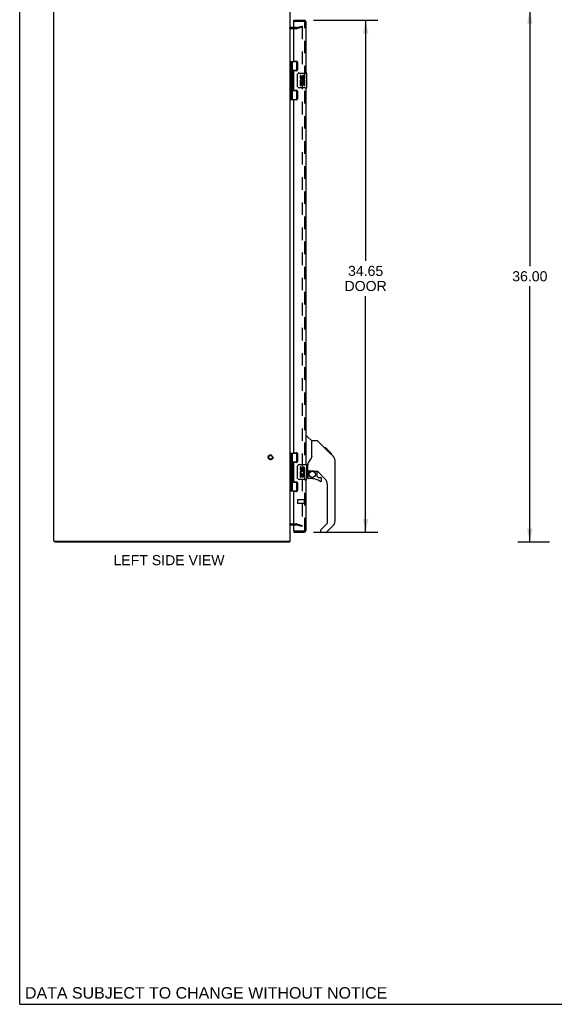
# Model space of a CAD drawing. Header units: inches. Extents: x 0 to 155, y 0 to 100.
# Tile 1 of 8: x 0 to 36, y 0 to 67. Entities that reach past the tile are written whole.
import ezdxf

# ---------------------------------------------------------------- set-up
doc = ezdxf.new("R2010")
doc.units = ezdxf.units.IN
doc.header["$LTSCALE"] = 8.5
doc.header["$MEASUREMENT"] = 0
doc.linetypes.add('HIDDEN', pattern=[0.2, 0.1, -0.1])
doc.layers.get('0').update_dxf_attribs({"linetype": 'CONTINUOUS'})
for name, color, linetype in [('DEFAULT_2', 8, 'HIDDEN'), ('DIMENSIONS', 7, 'CONTINUOUS'), ('DOOR_ASSEMBLY', 7, 'CONTINUOUS')]:
    doc.layers.add(name, color=color, linetype=linetype)
doc.styles.get("Standard").update_dxf_attribs({"font": 'arial.ttf'})
doc.dimstyles.new('DIMSTYLE_1', dxfattribs={"dimtxt": 0.681818, "dimasz": 0.909091, "dimexe": 0.09, "dimexo": 0.07, "dimgap": 0.0375, "dimtad": 0, "dimtih": 1, "dimtoh": 1, "dimzin": 4, "dimdsep": 46, "dimtxsty": 'Standard', "dimblk": '_FILLED', "dimblk1": '_FILLED', "dimblk2": '_FILLED', "dimcen": 0.09, "dimadec": 3, "dimazin": 1, "dimtfac": 1, "dimtdec": 3, "dimtofl": 0, "dimtmove": 0, "dimatfit": 3, "dimldrblk": '_FILLED', "dimfxl": 0, "dimtolj": 1, "dimtzin": 4, "dimarcsym": 0})

# ---------------------------------------------------------------- blocks, each defined once
blk = doc.blocks.new('_FILLED')
at = {"color": 0, "linetype": 'ByBlock'}
blk.add_solid([(0, 0), (-1, 0.2), (-1, -0.2)], dxfattribs=at)
blk = doc.blocks.new('*D6')
at = {"layer": 'DIMENSIONS', "color": 2, "linetype": 'Continuous'}
for p, q in [((19.9, 66.593), (24.239, 66.593)), ((23.421, 66.593), (23.421, 50.313)), ((23.421, 31.943), (23.421, 47.927)), ((19.9, 31.943), (24.239, 31.943))]:
    blk.add_line(p, q, dxfattribs=at)
at = {"layer": 'DIMENSIONS', "color": 2, "linetype": 'Continuous', "xscale": 0.9090909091, "yscale": 0.9090909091, "zscale": 0.9090909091}
for p, rotation in [((23.421, 66.593), 90), ((23.421, 31.943), 270)]:
    blk.add_blockref('_FILLED', p, dxfattribs=dict(at, rotation=rotation))
at = {"layer": 'DIMENSIONS', "color": 2, "linetype": 'Continuous', "insert": (23.421, 49.972), "char_height": 0.6818, "width": 2.854, "attachment_point": 2, "line_spacing_factor": 0.9}
blk.add_mtext('34.65\\PDOOR', dxfattribs=at)
blk = doc.blocks.new('*D9')
at = {"layer": 'DIMENSIONS', "color": 2, "linetype": 'Continuous'}
for p, q in [((35.872, 67.268), (33.719, 67.268)), ((34.537, 67.268), (34.537, 49.949)), ((34.537, 31.268), (34.537, 48.586)), ((35.872, 31.268), (33.719, 31.268))]:
    blk.add_line(p, q, dxfattribs=at)
at = {"layer": 'DIMENSIONS', "color": 2, "linetype": 'Continuous', "xscale": 0.9090909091, "yscale": 0.9090909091, "zscale": 0.9090909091}
for p, rotation in [((34.537, 67.268), 90), ((34.537, 31.268), 270)]:
    blk.add_blockref('_FILLED', p, dxfattribs=dict(at, rotation=rotation))
at = {"layer": 'DIMENSIONS', "color": 2, "linetype": 'Continuous', "insert": (34.537, 49.609), "char_height": 0.6818, "width": 2.38256, "attachment_point": 2, "line_spacing_factor": 0.9}
blk.add_mtext('36.00', dxfattribs=at)

msp = doc.modelspace()

# ---------------------------------------------------------------- linework, layer by layer
at = {"color": 7, "linetype": 'Continuous'}
for p, q in [((0, 0), (0, 100)), ((2.375, 31.343), (2.375, 31.268)), ((18.249, 31.343), (18.249, 31.268)), ((0, 0), (154.545, 0))]:
    msp.add_line(p, q, dxfattribs=at)
at = {"color": 3, "linetype": 'Continuous'}
for p, q in [((2.312, 31.343), (2.312, 67.193)), ((18.312, 31.343), (18.312, 67.193)), ((18.555, 66.093), (18.354, 66.093)), ((18.354, 32.443), (18.555, 32.443)), ((2.312, 31.343), (18.312, 31.343)), ((18.249, 31.268), (2.375, 31.268))]:
    msp.add_line(p, q, dxfattribs=at)
for points in [[(18.264, 31.282), (18.262, 31.28), (18.261, 31.278), (18.26, 31.276), (18.259, 31.274), (18.257, 31.272), (18.256, 31.271), (18.255, 31.27), (18.254, 31.269), (18.252, 31.268), (18.251, 31.268), (18.25, 31.268), (18.249, 31.268)], [(18.274, 31.298), (18.273, 31.297), (18.271, 31.295), (18.27, 31.293), (18.269, 31.291), (18.267, 31.289), (18.266, 31.286), (18.264, 31.282)]]:
    msp.add_lwpolyline(points, dxfattribs=at)
for centre, radius, start, end in [((18.354, 66.135), 0.042, 180, 270), ((18.354, 32.401), 0.042, 90, 180), ((18.195, 31.385), 0.117, 312.55692, 338.95786)]:
    msp.add_arc(centre, radius, start, end, dxfattribs=at)
at = {"layer": 'DEFAULT_2', "color": 8, "linetype": 'HIDDEN'}
for p, q in [((18.713, 66.018), (18.354, 66.018)), ((18.713, 66.093), (18.555, 66.093)), ((18.719, 66.093), (19.106, 66.197)), ((19.125, 66.124), (18.739, 66.021)), ((19.106, 66.197), (19.125, 66.124)), ((19.125, 66.17), (19.125, 32.365)), ((18.354, 32.518), (18.713, 32.518)), ((18.555, 32.443), (18.713, 32.443)), ((19.106, 32.338), (18.719, 32.442)), ((18.739, 32.514), (19.125, 32.411)), ((19.106, 32.338), (19.125, 32.411))]:
    msp.add_line(p, q, dxfattribs=at)
for points in [[(19.106, 66.19), (19.105, 66.19), (19.103, 66.19), (19.101, 66.189)], [(19.111, 66.189), (19.109, 66.19), (19.107, 66.19), (19.106, 66.19)], [(19.111, 66.189), (19.112, 66.189), (19.114, 66.188), (19.116, 66.187), (19.117, 66.186), (19.119, 66.184), (19.12, 66.183), (19.121, 66.181), (19.123, 66.18), (19.123, 66.178), (19.124, 66.176), (19.125, 66.174), (19.125, 66.172), (19.125, 66.17)], [(19.106, 32.345), (19.105, 32.345), (19.103, 32.346), (19.101, 32.346)], [(19.125, 32.365), (19.125, 32.363), (19.125, 32.361), (19.124, 32.359), (19.123, 32.357), (19.123, 32.356), (19.121, 32.354), (19.12, 32.352), (19.119, 32.351), (19.117, 32.35), (19.116, 32.348), (19.114, 32.347), (19.112, 32.347), (19.111, 32.346), (19.109, 32.346), (19.107, 32.345), (19.106, 32.345)]]:
    msp.add_lwpolyline(points, dxfattribs=at)
for radius in [0.164, 0.124]:
    msp.add_circle((16.987, 37.018), radius, dxfattribs=at)
for centre, radius, start, end in [((18.354, 66.135), 0.117, 213.09982, 270), ((18.713, 66.118), 0.025, 270, 285), ((18.713, 66.118), 0.1, 270, 285), ((18.354, 32.401), 0.117, 90, 146.90018), ((18.713, 32.418), 0.1, 75, 90), ((18.713, 32.418), 0.025, 75, 90)]:
    msp.add_arc(centre, radius, start, end, dxfattribs=at)
at = {"layer": 'DOOR_ASSEMBLY', "color": 7, "linetype": 'Continuous'}
for p, q in [((18.555, 66.518), (18.555, 66.593)), ((18.57, 66.518), (18.555, 66.518)), ((18.312, 63.797), (18.797, 63.797)), ((18.351, 63.797), (18.351, 61.238)), ((18.45, 63.797), (18.45, 63.11)), ((18.77, 63.207), (18.77, 63.797)), ((18.45, 63.207), (18.797, 63.207)), ((18.45, 62.909), (18.45, 62.126)), ((18.467, 63.081), (18.467, 63.08)), ((18.467, 62.939), (18.467, 63.08)), ((18.467, 62.939), (18.467, 62.939)), ((18.739, 63.198), (18.739, 63.175)), ((18.739, 63.198), (18.791, 63.198)), ((18.815, 62.118), (18.815, 62.918)), ((18.915, 63.018), (19.425, 63.018)), ((18.991, 62.863), (18.991, 62.727)), ((19.053, 62.863), (18.991, 62.863)), ((19.053, 62.727), (19.053, 62.863)), ((19.119, 62.79), (19.119, 62.721)), ((19.179, 62.727), (19.179, 62.769)), ((19.242, 62.633), (19.242, 62.769)), ((19.242, 62.633), (19.303, 62.633)), ((19.303, 62.633), (19.303, 62.79)), ((19.44, 62.033), (19.44, 63.003)), ((18.467, 62.097), (18.467, 62.096)), ((18.467, 61.955), (18.467, 62.096)), ((19.425, 62.018), (18.915, 62.018)), ((18.991, 62.402), (18.991, 62.172)), ((19.009, 62.402), (18.991, 62.402)), ((18.991, 62.172), (19.053, 62.172)), ((19.043, 62.402), (19.071, 62.421)), ((19.043, 62.402), (19.303, 62.402)), ((19.053, 62.172), (19.053, 62.339)), ((19.053, 62.339), (19.119, 62.339)), ((19.119, 62.339), (19.119, 62.203)), ((19.119, 62.203), (19.179, 62.203)), ((19.179, 62.203), (19.179, 62.339)), ((19.179, 62.339), (19.242, 62.339)), ((19.234, 62.438), (19.292, 62.413)), ((19.242, 62.172), (19.242, 62.339)), ((19.242, 62.172), (19.303, 62.172)), ((19.303, 62.449), (19.303, 62.502)), ((19.303, 62.172), (19.303, 62.402)), ((18.45, 61.925), (18.45, 61.238)), ((18.45, 61.829), (18.797, 61.829)), ((18.467, 61.955), (18.467, 61.955)), ((18.739, 61.86), (18.739, 61.838)), ((18.791, 61.838), (18.739, 61.838)), ((18.77, 61.238), (18.77, 61.829)), ((18.312, 61.238), (18.797, 61.238)), ((19.38, 38.447), (19.443, 38.447)), ((19.768, 38.137), (19.471, 38.435)), ((20.135, 38.132), (19.774, 38.132)), ((19.774, 37.027), (19.774, 38.132)), ((20.956, 37.344), (20.191, 38.109)), ((20.712, 37.654), (20.645, 37.654)), ((20.719, 37.647), (20.653, 37.647)), ((20.729, 37.637), (20.662, 37.637)), ((20.736, 37.63), (20.669, 37.63)), ((20.744, 37.622), (20.677, 37.622)), ((20.763, 37.603), (20.696, 37.603)), ((20.712, 37.654), (21.039, 37.327)), ((20.786, 37.58), (20.719, 37.58)), ((20.809, 37.557), (20.742, 37.557)), ((20.833, 37.533), (20.766, 37.533)), ((20.857, 37.509), (20.79, 37.509)), ((20.88, 37.486), (20.813, 37.486)), ((20.903, 37.464), (20.836, 37.464)), ((20.923, 37.443), (20.856, 37.443)), ((20.94, 37.426), (20.873, 37.426)), ((20.953, 37.413), (20.886, 37.413)), ((20.957, 37.409), (20.89, 37.409)), ((20.959, 37.407), (20.892, 37.407)), ((20.96, 37.406), (20.893, 37.406)), ((20.961, 37.406), (20.894, 37.406)), ((20.942, 37.356), (20.894, 37.405)), ((20.963, 37.403), (20.896, 37.403)), ((20.967, 37.399), (20.901, 37.399)), ((20.973, 37.393), (20.907, 37.393)), ((20.987, 37.379), (20.92, 37.379)), ((21.002, 37.364), (20.935, 37.364)), ((20.955, 37.343), (20.942, 37.356)), ((21.01, 37.356), (20.943, 37.356)), ((21.017, 37.35), (20.95, 37.35)), ((20.955, 37.343), (21.234, 37.065)), ((21.029, 37.337), (20.962, 37.337)), ((21.034, 37.332), (20.967, 37.332)), ((21.037, 37.329), (20.97, 37.329)), ((21.038, 37.328), (20.973, 37.328)), ((21.039, 37.327), (20.973, 37.327)), ((21.039, 37.327), (20.973, 37.327)), ((21.128, 37.238), (21.039, 37.327)), ((18.312, 37.297), (18.797, 37.297)), ((18.351, 37.297), (18.351, 34.738)), ((18.45, 37.297), (18.45, 36.61)), ((18.45, 36.707), (18.797, 36.707)), ((18.739, 36.698), (18.791, 36.698)), ((18.739, 36.698), (18.739, 36.675)), ((18.77, 36.707), (18.77, 37.297)), ((21.057, 37.243), (21.123, 37.243)), ((21.125, 37.241), (21.058, 37.241)), ((21.128, 37.238), (21.061, 37.238)), ((21.254, 37.043), (21.234, 37.065)), ((21.349, 36.787), (21.348, 36.818)), ((21.349, 32.684), (21.349, 36.787)), ((18.45, 36.409), (18.45, 35.626)), ((18.467, 36.581), (18.467, 36.58)), ((18.467, 36.58), (18.467, 36.439)), ((18.467, 36.439), (18.467, 36.439)), ((18.815, 35.618), (18.815, 36.418)), ((18.915, 36.518), (19.425, 36.518)), ((19.053, 36.363), (18.991, 36.363)), ((18.991, 36.363), (18.991, 36.227)), ((19.053, 36.227), (19.053, 36.363)), ((19.119, 36.29), (19.119, 36.221)), ((19.179, 36.227), (19.179, 36.269)), ((19.242, 36.133), (19.242, 36.269)), ((19.242, 36.133), (19.303, 36.133)), ((19.303, 36.133), (19.303, 36.29)), ((19.303, 35.949), (19.303, 36.002)), ((19.44, 35.533), (19.44, 36.503)), ((19.459, 36.065), (19.44, 36.065)), ((19.498, 36.104), (19.498, 36.511)), ((19.518, 36.106), (19.813, 36.106)), ((19.556, 36.026), (19.636, 36.106)), ((19.562, 36.02), (19.559, 36.023)), ((19.566, 36.017), (19.562, 36.02)), ((19.57, 36.012), (19.566, 36.017)), ((20.086, 36.065), (19.998, 36.065)), ((20.128, 35.733), (20.128, 36.06)), ((20.664, 35.568), (20.163, 36.07)), ((18.45, 35.425), (18.45, 34.738)), ((18.45, 35.329), (18.797, 35.329)), ((18.467, 35.597), (18.467, 35.596)), ((18.467, 35.596), (18.467, 35.455)), ((18.467, 35.455), (18.467, 35.455)), ((18.739, 35.36), (18.739, 35.338)), ((18.791, 35.338), (18.739, 35.338)), ((18.77, 34.738), (18.77, 35.329)), ((19.425, 35.518), (18.915, 35.518)), ((19.009, 35.902), (18.991, 35.902)), ((18.991, 35.902), (18.991, 35.672)), ((18.991, 35.672), (19.053, 35.672)), ((19.043, 35.902), (19.071, 35.921)), ((19.043, 35.902), (19.303, 35.902)), ((19.053, 35.839), (19.119, 35.839)), ((19.053, 35.672), (19.053, 35.839)), ((19.119, 35.839), (19.119, 35.703)), ((19.119, 35.703), (19.179, 35.703)), ((19.179, 35.839), (19.242, 35.839)), ((19.179, 35.703), (19.179, 35.839)), ((19.234, 35.938), (19.292, 35.913)), ((19.242, 35.672), (19.242, 35.839)), ((19.242, 35.672), (19.303, 35.672)), ((19.303, 35.672), (19.303, 35.902)), ((19.498, 35.887), (19.498, 35.649)), ((19.813, 35.571), (19.577, 35.571)), ((20.132, 35.725), (20.204, 35.653)), ((20.212, 35.649), (20.365, 35.649)), ((20.443, 35.451), (20.443, 35.571)), ((18.312, 34.738), (18.797, 34.738)), ((20.837, 32.599), (20.837, 35.151)), ((18.555, 32.018), (18.57, 32.018)), ((18.555, 32.018), (18.555, 31.943)), ((20.365, 32.074), (20.365, 32.01)), ((20.378, 32.108), (20.814, 32.543)), ((21.233, 32.406), (20.781, 31.954)), ((20.726, 31.931), (20.443, 31.931))]:
    msp.add_line(p, q, dxfattribs=at)
at = {"layer": 'DOOR_ASSEMBLY', "color": 3, "linetype": 'Continuous'}
for p, q in [((18.555, 66.593), (19.263, 66.593)), ((18.555, 63.859), (18.555, 66.503)), ((19.38, 66.476), (19.38, 63.018)), ((18.586, 63.828), (18.743, 63.828)), ((18.805, 63.766), (18.805, 63.237)), ((18.555, 61.891), (18.555, 63.144)), ((18.743, 63.175), (18.586, 63.175)), ((19.38, 62.018), (19.38, 36.518)), ((18.586, 61.86), (18.743, 61.86)), ((18.805, 61.798), (18.805, 61.269)), ((18.555, 37.359), (18.555, 61.176)), ((18.743, 61.207), (18.586, 61.207)), ((18.586, 37.328), (18.743, 37.328)), ((18.743, 36.675), (18.586, 36.675)), ((18.805, 37.266), (18.805, 36.737)), ((18.555, 35.391), (18.555, 36.644)), ((18.586, 35.36), (18.743, 35.36)), ((19.38, 35.518), (19.38, 32.06)), ((18.555, 32.033), (18.555, 34.676)), ((18.743, 34.707), (18.586, 34.707)), ((18.805, 35.298), (18.805, 34.769)), ((18.555, 31.943), (19.263, 31.943))]:
    msp.add_line(p, q, dxfattribs=at)
at = {"layer": 'DOOR_ASSEMBLY', "color": 8, "linetype": 'HIDDEN'}
for p, q in [((19.263, 66.518), (18.57, 66.518)), ((19.305, 32.06), (19.305, 66.476)), ((18.805, 34.132), (18.805, 33.904)), ((19.262, 34.142), (18.815, 34.142)), ((19.262, 34.16), (19.262, 33.876)), ((19.262, 33.894), (18.815, 33.894)), ((19.263, 32.018), (18.57, 32.018))]:
    msp.add_line(p, q, dxfattribs=at)
at = {"layer": 'DOOR_ASSEMBLY', "color": 7, "linetype": 'Continuous'}
for points in [[(18.45, 63.154), (18.451, 63.145), (18.453, 63.136), (18.456, 63.125), (18.46, 63.114), (18.465, 63.102), (18.469, 63.091), (18.474, 63.079), (18.479, 63.067), (18.483, 63.056), (18.487, 63.044), (18.49, 63.033), (18.492, 63.021), (18.493, 63.01), (18.492, 62.998), (18.49, 62.987), (18.487, 62.975), (18.483, 62.964), (18.479, 62.952), (18.474, 62.94), (18.469, 62.929), (18.465, 62.917), (18.46, 62.905), (18.456, 62.894), (18.453, 62.884), (18.451, 62.874), (18.45, 62.866)], [(18.815, 62.918), (18.816, 62.924), (18.816, 62.93), (18.817, 62.936), (18.818, 62.942), (18.82, 62.948), (18.822, 62.954)], [(18.45, 62.17), (18.451, 62.161), (18.453, 62.152), (18.456, 62.141), (18.46, 62.13), (18.465, 62.118), (18.469, 62.107), (18.474, 62.095), (18.479, 62.083), (18.483, 62.072), (18.487, 62.06), (18.49, 62.049), (18.492, 62.037), (18.493, 62.026), (18.492, 62.014), (18.49, 62.003), (18.487, 61.991), (18.483, 61.98), (18.479, 61.968), (18.474, 61.956), (18.469, 61.945), (18.465, 61.933), (18.46, 61.921), (18.456, 61.91), (18.453, 61.9), (18.451, 61.89), (18.45, 61.882)], [(18.822, 62.081), (18.82, 62.087), (18.818, 62.093), (18.817, 62.099), (18.816, 62.105), (18.816, 62.111), (18.815, 62.118)], [(20.191, 38.109), (20.183, 38.115), (20.175, 38.121), (20.165, 38.126), (20.156, 38.129), (20.145, 38.131), (20.135, 38.132)], [(20.894, 37.405), (20.873, 37.427), (20.851, 37.448), (20.829, 37.47)], [(18.45, 36.654), (18.451, 36.645), (18.453, 36.636), (18.456, 36.625), (18.46, 36.614), (18.465, 36.602), (18.469, 36.591), (18.474, 36.579), (18.479, 36.567), (18.483, 36.556), (18.487, 36.544), (18.49, 36.533), (18.492, 36.521), (18.493, 36.51), (18.492, 36.498), (18.49, 36.487), (18.487, 36.475), (18.483, 36.464), (18.479, 36.452), (18.474, 36.44), (18.469, 36.429), (18.465, 36.417), (18.46, 36.405), (18.456, 36.394), (18.453, 36.384), (18.451, 36.374), (18.45, 36.366)], [(19.552, 36.682), (19.541, 36.665), (19.525, 36.636), (19.513, 36.604), (19.504, 36.57), (19.499, 36.535), (19.498, 36.511)], [(19.774, 37.09), (19.753, 37.032), (19.723, 36.963), (19.686, 36.893), (19.644, 36.82), (19.597, 36.747), (19.552, 36.682)], [(21.349, 36.787), (21.348, 36.817), (21.342, 36.858), (21.333, 36.899), (21.319, 36.938), (21.301, 36.975), (21.279, 37.01), (21.254, 37.043)], [(18.815, 36.418), (18.816, 36.424), (18.816, 36.43), (18.817, 36.436), (18.818, 36.442), (18.82, 36.448), (18.822, 36.454)], [(19.57, 36.012), (19.561, 36.002), (19.552, 35.991), (19.545, 35.98), (19.538, 35.967), (19.532, 35.955), (19.527, 35.942), (19.523, 35.928), (19.521, 35.915), (19.519, 35.901), (19.518, 35.887)], [(19.559, 36.023), (19.558, 36.025), (19.557, 36.026), (19.556, 36.026), (19.556, 36.026)], [(19.813, 36.106), (19.821, 36.106), (19.841, 36.105), (19.861, 36.102), (19.881, 36.099), (19.901, 36.094), (19.919, 36.089), (19.935, 36.083), (19.949, 36.078), (19.961, 36.074), (19.971, 36.07), (19.981, 36.068), (19.989, 36.066), (19.997, 36.065), (19.998, 36.065)], [(18.45, 35.67), (18.451, 35.661), (18.453, 35.652), (18.456, 35.641), (18.46, 35.63), (18.465, 35.618), (18.469, 35.607), (18.474, 35.595), (18.479, 35.583), (18.483, 35.572), (18.487, 35.56), (18.49, 35.549), (18.492, 35.537), (18.493, 35.526), (18.492, 35.514), (18.49, 35.503), (18.487, 35.491), (18.483, 35.48), (18.479, 35.468), (18.474, 35.456), (18.469, 35.445), (18.465, 35.433), (18.46, 35.421), (18.456, 35.41), (18.453, 35.4), (18.451, 35.39), (18.45, 35.382)], [(18.822, 35.581), (18.82, 35.587), (18.818, 35.593), (18.817, 35.599), (18.816, 35.605), (18.816, 35.611), (18.815, 35.618)]]:
    msp.add_lwpolyline(points, dxfattribs=at)
msp.add_circle((19.813, 35.866), 0.217, dxfattribs=at)
at = {"layer": 'DOOR_ASSEMBLY', "color": 3, "linetype": 'Continuous'}
for centre, radius, start, end in [((18.57, 66.503), 0.015, 90, 180), ((19.263, 66.476), 0.117, 0, 90), ((18.586, 63.859), 0.031, 180, 270), ((18.743, 63.766), 0.062, 0, 90), ((18.586, 63.144), 0.031, 90, 180), ((18.743, 63.237), 0.062, 270, 360), ((18.586, 61.891), 0.031, 180, 270), ((18.743, 61.798), 0.062, 0, 90), ((18.586, 61.176), 0.031, 90, 180), ((18.743, 61.269), 0.062, 270, 360), ((18.586, 37.359), 0.031, 180, 270), ((18.743, 37.266), 0.062, 0, 90), ((18.586, 36.644), 0.031, 90, 180), ((18.743, 36.737), 0.062, 270, 360), ((18.586, 35.391), 0.031, 180, 270), ((18.743, 35.298), 0.062, 0, 90), ((18.586, 34.676), 0.031, 90, 180), ((18.743, 34.769), 0.062, 270, 360), ((18.57, 32.033), 0.015, 180, 270), ((19.263, 32.06), 0.117, 270, 360)]:
    msp.add_arc(centre, radius, start, end, dxfattribs=at)
at = {"layer": 'DOOR_ASSEMBLY', "color": 8, "linetype": 'HIDDEN'}
for centre, radius, start, end in [((19.263, 66.476), 0.042, 0, 90), ((18.815, 34.132), 0.01, 90, 180), ((19.284, 34.16), 0.0215, 0, 180), ((18.815, 33.904), 0.01, 180, 270), ((19.284, 33.876), 0.0215, 180, 360), ((19.263, 32.06), 0.042, 270, 360)]:
    msp.add_arc(centre, radius, start, end, dxfattribs=at)
at = {"layer": 'DOOR_ASSEMBLY', "color": 7, "linetype": 'Continuous'}
for centre, radius, start, end in [((18.377, 63.08), 0.09, 0.67198, 35.18775), ((18.377, 62.94), 0.09, 324.81225, 359.32802), ((18.915, 62.918), 0.1, 90, 158.79459), ((19.085, 62.727), 0.0943, 180, 360), ((19.148, 62.476), 0.157, 9.70314, 161.87913), ((19.085, 62.727), 0.0314, 180, 261.22946), ((19.084, 62.732), 0.0362, 263.42855, 341.76278), ((19.211, 62.769), 0.0943, 71.72667, 167.43379), ((19.211, 62.769), 0.0314, 0, 180.04847), ((19.211, 62.769), 0.0943, 12.54017, 71.70103), ((19.425, 63.003), 0.015, 0, 90), ((18.377, 62.096), 0.09, 0.67198, 35.18775), ((18.915, 62.118), 0.1, 201.20502, 270), ((19.144, 62.475), 0.154, 161.41988, 206.19629), ((19.148, 62.476), 0.157, 205.73705, 207.8532), ((19.148, 62.476), 0.0943, 336.59665, 215.11217), ((19.148, 62.476), 0.157, 336.59665, 350.29686), ((19.425, 62.033), 0.015, 270, 360), ((18.377, 61.956), 0.09, 324.81225, 359.32802), ((19.443, 38.407), 0.0394, 45, 90), ((19.754, 38.123), 0.0197, 7.5, 45), ((20.916, 36.771), 0.433, 42.23856, 42.72732), ((18.377, 36.58), 0.09, 0.67198, 35.18775), ((18.377, 36.44), 0.09, 324.81225, 359.32802), ((18.915, 36.418), 0.1, 90, 158.79459), ((19.144, 35.975), 0.154, 161.41988, 206.19629), ((19.085, 36.227), 0.0943, 180, 360), ((19.148, 35.976), 0.157, 9.70314, 161.87913), ((19.085, 36.227), 0.0314, 180, 261.22946), ((19.148, 35.976), 0.0943, 336.59665, 215.11217), ((19.084, 36.232), 0.0362, 263.42855, 341.76278), ((19.211, 36.269), 0.0943, 71.72667, 167.43379), ((19.211, 36.269), 0.0314, 0, 180.04847), ((19.211, 36.269), 0.0943, 12.54017, 71.70103), ((19.425, 36.503), 0.015, 0, 90), ((19.459, 36.104), 0.0394, 270, 360), ((19.518, 36.126), 0.0197, 180, 270), ((19.695, 35.887), 0.197, 135, 180), ((20.086, 35.868), 0.197, 45, 90), ((18.377, 35.596), 0.09, 0.67198, 35.18775), ((18.377, 35.456), 0.09, 324.81225, 359.32802), ((18.915, 35.618), 0.1, 201.20502, 270), ((19.148, 35.976), 0.157, 205.73705, 207.8532), ((19.148, 35.976), 0.157, 336.59665, 350.29686), ((19.425, 35.533), 0.015, 270, 360), ((19.577, 35.649), 0.0787, 180, 270), ((19.813, 34.783), 0.787, 50.4788, 90), ((20.14, 35.733), 0.0118, 180, 225), ((20.212, 35.661), 0.0118, 225, 270), ((20.365, 35.451), 0.0787, 230.4788, 360), ((20.365, 35.571), 0.0787, 0, 90), ((20.246, 35.151), 0.591, 0, 45), ((20.955, 32.684), 0.394, 315, 360), ((20.412, 32.074), 0.0472, 135, 180), ((20.443, 32.01), 0.0787, 180, 270), ((20.758, 32.599), 0.0787, 315, 360), ((20.726, 32.01), 0.0787, 270, 315)]:
    msp.add_arc(centre, radius, start, end, dxfattribs=at)
for centre in [(18.539, 63.01), (18.539, 62.026), (18.539, 36.51), (18.539, 35.526)]:
    msp.add_ellipse(centre, major_axis=(0, 0.188), ratio=0.5625, start_param=1.007189, end_param=2.134404, dxfattribs=at)

# ---------------------------------------------------------------- texts
at = {"layer": 'DIMENSIONS', "color": 2, "linetype": 'Continuous', "attachment_point": 2, "line_spacing_factor": 0.9}
for s, insert, char_height, width in [('LEFT SIDE VIEW', (10.108, 30.397), 0.68182, 7.49747), ('DATA SUBJECT TO CHANGE WITHOUT NOTICE', (12.624, 1.159), 0.77273, 24.48023)]:
    msp.add_mtext(s, dxfattribs=dict(at, insert=insert, char_height=char_height, width=width))

# ---------------------------------------------------------------- dimensions: what is measured, and where the dimension line sits
at = {"layer": 'DIMENSIONS', "color": 2, "linetype": 'Continuous'}
dim = msp.add_linear_dim(base=(34.537, 31.268), p1=(35.942, 67.268), p2=(35.942, 31.268), angle=270, dimstyle='DIMSTYLE_1', dxfattribs=at)
dim.commit()
dim.dimension.update_dxf_attribs({"geometry": '*D9', "text_midpoint": (34.536, 49.264), "dimtype": 160})
dim = msp.add_linear_dim(base=(23.421, 31.943), p1=(19.83, 66.593), p2=(19.83, 31.943), angle=270, text='<>\\PDOOR', dimstyle='DIMSTYLE_1', dxfattribs=at)
dim.commit()
dim.dimension.update_dxf_attribs({"geometry": '*D6', "text_midpoint": (23.421, 49.12), "dimtype": 160})

doc.saveas('drawing.dxf')
